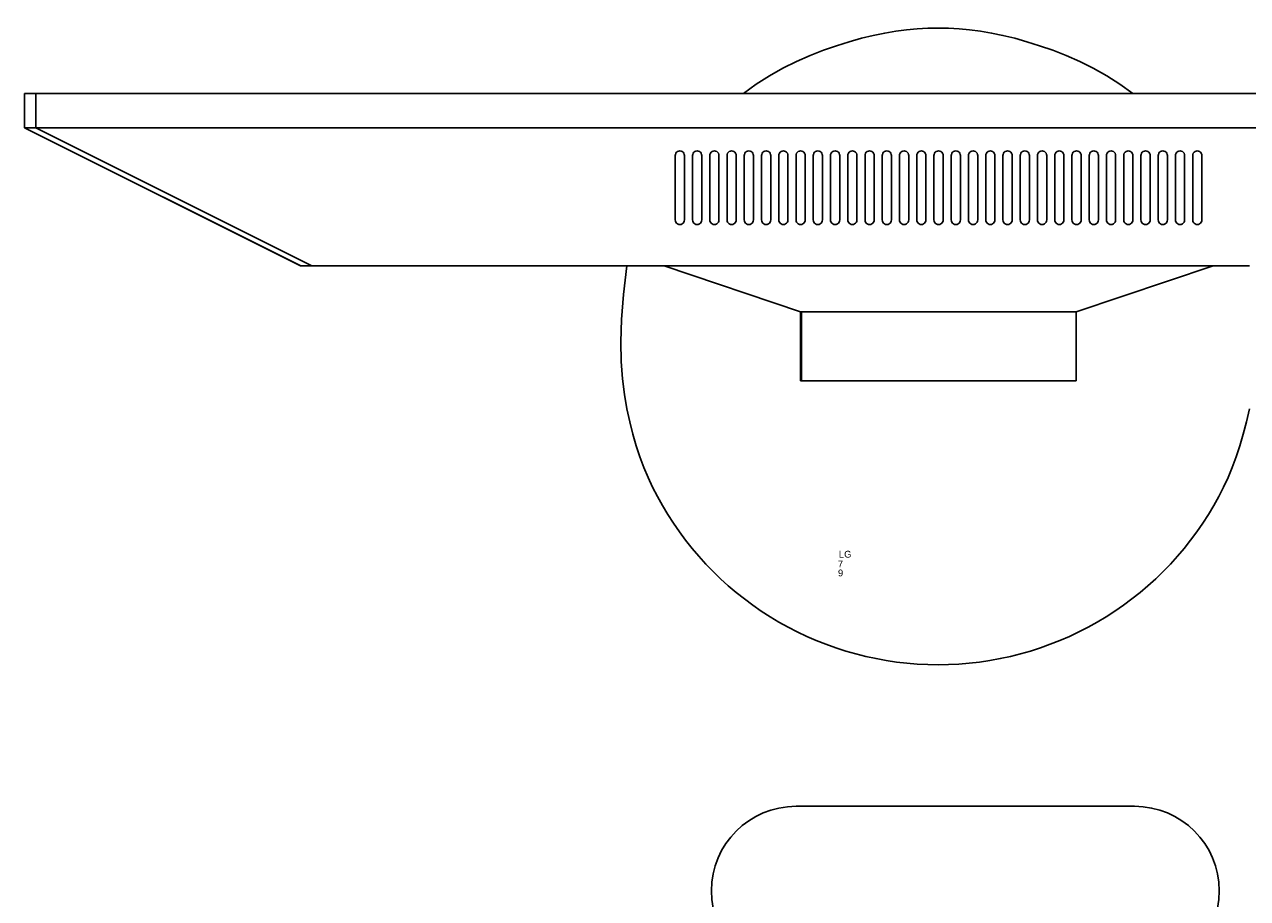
# Model space of a CAD drawing. Header units: inches. Extents: x 38 to 872, y -154 to 346.
# Tile 78 of 99: x 498 to 534, y 210 to 236. Entities that reach past the tile are written whole.
import ezdxf

# ---------------------------------------------------------------- set-up
doc = ezdxf.new("R2010")
doc.units = ezdxf.units.IN
doc.header["$MEASUREMENT"] = 0
doc.layers.add('Edges', color=7, linetype='Continuous')
doc.styles.get("Standard").update_dxf_attribs({"font": 'arial.ttf'})

# ---------------------------------------------------------------- blocks, each defined once
blk = doc.blocks.new('Mesa')
blk.add_lwpolyline([(117.882, 60.616), (107.882, 60.616)])
for centre, start, end in [((107.882, 58.116), 90, 270), ((117.882, 58.116), 270, 90)]:
    blk.add_arc(centre, 2.5, start, end)
for tag, p, flags in [('ID', (4.63, 109.471), 1), ('PC_DISPONIBLES', (4.666, 106.305), 3), ('PC_ACTUALES', (4.642, 104.708), 1)]:
    blk.add_attdef(tag, p, '', height=1, dxfattribs=dict(flags=flags))
blk.add_attdef('POSICION', (4.604, 107.926), '', height=1)
blk = doc.blocks.new('Monitor')
at = {"layer": 'Edges'}
for p, q in [((-3.948, -0.88), (-3.948, 1.157)), ((-3.948, 1.157), (-3.92, 1.157)), ((-3.92, -0.88), (-3.92, 1.157)), ((-3.92, 1.157), (4.192, 1.157)), ((4.192, -0.88), (4.192, 1.157)), ((-7.98, -2.239), (-3.948, -0.88)), ((-3.92, -0.88), (-3.948, -0.88)), ((4.192, -0.88), (-3.92, -0.88)), ((8.235, -2.239), (4.192, -0.88)), ((-26.873, -6.314), (-18.71, -2.239)), ((-26.873, -6.314), (-18.722, -2.239)), ((-18.382, -2.239), (-26.533, -6.314)), ((-18.71, -2.239), (-18.722, -2.239)), ((-18.382, -2.239), (-18.71, -2.239)), ((-9.083, -2.239), (-18.382, -2.239)), ((-7.98, -2.239), (-9.083, -2.239)), ((8.235, -2.239), (-7.98, -2.239)), ((9.31, -2.239), (8.235, -2.239)), ((-7.645, -3.562), (-7.65, -3.597)), ((-7.65, -3.597), (-7.65, -5.499)), ((-7.645, -3.562), (-7.632, -3.529)), ((-7.61, -3.501), (-7.632, -3.529)), ((-7.582, -3.48), (-7.61, -3.501)), ((-7.549, -3.466), (-7.582, -3.48)), ((-7.514, -3.462), (-7.549, -3.466)), ((-7.479, -3.466), (-7.514, -3.462)), ((-7.446, -3.48), (-7.479, -3.466)), ((-7.418, -3.501), (-7.446, -3.48)), ((-7.397, -3.529), (-7.418, -3.501)), ((-7.383, -3.562), (-7.397, -3.529)), ((-7.378, -3.597), (-7.383, -3.562)), ((-7.378, -5.499), (-7.378, -3.597)), ((-7.141, -3.597), (-7.136, -3.562)), ((-7.141, -5.499), (-7.141, -3.597)), ((-7.136, -3.562), (-7.122, -3.529)), ((-7.122, -3.529), (-7.101, -3.501)), ((-7.101, -3.501), (-7.073, -3.48)), ((-7.073, -3.48), (-7.04, -3.466)), ((-7.04, -3.466), (-7.005, -3.462)), ((-7.005, -3.462), (-6.97, -3.466)), ((-6.97, -3.466), (-6.937, -3.48)), ((-6.937, -3.48), (-6.909, -3.501)), ((-6.909, -3.501), (-6.887, -3.529)), ((-6.887, -3.529), (-6.874, -3.562)), ((-6.874, -3.562), (-6.869, -3.597)), ((-6.869, -3.597), (-6.869, -5.499)), ((-6.631, -3.597), (-6.627, -3.562)), ((-6.631, -5.499), (-6.631, -3.597)), ((-6.627, -3.562), (-6.613, -3.529)), ((-6.613, -3.529), (-6.591, -3.501)), ((-6.591, -3.501), (-6.563, -3.48)), ((-6.563, -3.48), (-6.531, -3.466)), ((-6.531, -3.466), (-6.495, -3.462)), ((-6.495, -3.462), (-6.46, -3.466)), ((-6.46, -3.466), (-6.427, -3.48)), ((-6.427, -3.48), (-6.399, -3.501)), ((-6.399, -3.501), (-6.378, -3.529)), ((-6.378, -3.529), (-6.364, -3.562)), ((-6.364, -3.562), (-6.36, -3.597)), ((-6.36, -3.597), (-6.36, -5.499)), ((-6.122, -3.597), (-6.117, -3.562)), ((-6.122, -3.597), (-6.122, -5.499)), ((-6.117, -3.562), (-6.104, -3.529)), ((-6.104, -3.529), (-6.082, -3.501)), ((-6.082, -3.501), (-6.054, -3.48)), ((-6.054, -3.48), (-6.021, -3.466)), ((-6.021, -3.466), (-5.986, -3.462)), ((-5.986, -3.462), (-5.951, -3.466)), ((-5.951, -3.466), (-5.918, -3.48)), ((-5.918, -3.48), (-5.89, -3.501)), ((-5.89, -3.501), (-5.868, -3.529)), ((-5.868, -3.529), (-5.855, -3.562)), ((-5.855, -3.562), (-5.85, -3.597)), ((-5.85, -3.597), (-5.85, -5.499)), ((-5.612, -3.597), (-5.608, -3.562)), ((-5.612, -3.597), (-5.612, -5.499)), ((-5.608, -3.562), (-5.594, -3.529)), ((-5.594, -3.529), (-5.573, -3.501)), ((-5.573, -3.501), (-5.544, -3.48)), ((-5.544, -3.48), (-5.512, -3.466)), ((-5.512, -3.466), (-5.477, -3.462)), ((-5.477, -3.462), (-5.441, -3.466)), ((-5.441, -3.466), (-5.409, -3.48)), ((-5.409, -3.48), (-5.38, -3.501)), ((-5.38, -3.501), (-5.359, -3.529)), ((-5.359, -3.529), (-5.345, -3.562)), ((-5.345, -3.562), (-5.341, -3.597)), ((-5.341, -3.597), (-5.341, -5.499)), ((-5.103, -3.597), (-5.098, -3.562)), ((-5.103, -3.597), (-5.103, -5.499)), ((-5.085, -3.529), (-5.098, -3.562)), ((-5.063, -3.501), (-5.085, -3.529)), ((-5.035, -3.48), (-5.063, -3.501)), ((-5.002, -3.466), (-5.035, -3.48)), ((-4.967, -3.462), (-5.002, -3.466)), ((-4.932, -3.466), (-4.967, -3.462)), ((-4.899, -3.48), (-4.932, -3.466)), ((-4.871, -3.501), (-4.899, -3.48)), ((-4.849, -3.529), (-4.871, -3.501)), ((-4.836, -3.562), (-4.849, -3.529)), ((-4.831, -3.597), (-4.836, -3.562)), ((-4.831, -5.499), (-4.831, -3.597)), ((-4.589, -3.562), (-4.594, -3.597)), ((-4.594, -3.597), (-4.594, -5.499)), ((-4.575, -3.529), (-4.589, -3.562)), ((-4.554, -3.501), (-4.575, -3.529)), ((-4.526, -3.48), (-4.554, -3.501)), ((-4.493, -3.466), (-4.526, -3.48)), ((-4.458, -3.462), (-4.493, -3.466)), ((-4.423, -3.466), (-4.458, -3.462)), ((-4.39, -3.48), (-4.423, -3.466)), ((-4.362, -3.501), (-4.39, -3.48)), ((-4.34, -3.529), (-4.362, -3.501)), ((-4.326, -3.562), (-4.34, -3.529)), ((-4.322, -3.597), (-4.326, -3.562)), ((-4.322, -5.499), (-4.322, -3.597)), ((-4.079, -3.562), (-4.084, -3.597)), ((-4.084, -3.597), (-4.084, -5.499)), ((-4.066, -3.529), (-4.079, -3.562)), ((-4.044, -3.501), (-4.066, -3.529)), ((-4.016, -3.48), (-4.044, -3.501)), ((-3.983, -3.466), (-4.016, -3.48)), ((-3.948, -3.462), (-3.983, -3.466)), ((-3.913, -3.466), (-3.948, -3.462)), ((-3.88, -3.48), (-3.913, -3.466)), ((-3.852, -3.501), (-3.88, -3.48)), ((-3.831, -3.529), (-3.852, -3.501)), ((-3.817, -3.562), (-3.831, -3.529)), ((-3.812, -3.597), (-3.817, -3.562)), ((-3.812, -5.499), (-3.812, -3.597)), ((-3.57, -3.562), (-3.575, -3.597)), ((-3.575, -3.597), (-3.575, -5.499)), ((-3.556, -3.529), (-3.57, -3.562)), ((-3.535, -3.501), (-3.556, -3.529)), ((-3.507, -3.48), (-3.535, -3.501)), ((-3.474, -3.466), (-3.507, -3.48)), ((-3.439, -3.462), (-3.474, -3.466)), ((-3.404, -3.466), (-3.439, -3.462)), ((-3.371, -3.48), (-3.404, -3.466)), ((-3.343, -3.501), (-3.371, -3.48)), ((-3.321, -3.529), (-3.343, -3.501)), ((-3.308, -3.562), (-3.321, -3.529)), ((-3.303, -3.597), (-3.308, -3.562)), ((-3.303, -5.499), (-3.303, -3.597)), ((-3.065, -3.597), (-3.061, -3.562)), ((-3.065, -3.597), (-3.065, -5.499)), ((-3.061, -3.562), (-3.047, -3.529)), ((-3.047, -3.529), (-3.025, -3.501)), ((-3.025, -3.501), (-2.997, -3.48)), ((-2.997, -3.48), (-2.965, -3.466)), ((-2.965, -3.466), (-2.929, -3.462)), ((-2.929, -3.462), (-2.894, -3.466)), ((-2.894, -3.466), (-2.861, -3.48)), ((-2.861, -3.48), (-2.833, -3.501)), ((-2.833, -3.501), (-2.812, -3.529)), ((-2.812, -3.529), (-2.798, -3.562)), ((-2.798, -3.562), (-2.794, -3.597)), ((-2.794, -3.597), (-2.794, -5.499)), ((-2.556, -3.597), (-2.551, -3.562)), ((-2.556, -3.597), (-2.556, -5.499)), ((-2.551, -3.562), (-2.538, -3.529)), ((-2.538, -3.529), (-2.516, -3.501)), ((-2.516, -3.501), (-2.488, -3.48)), ((-2.488, -3.48), (-2.455, -3.466)), ((-2.455, -3.466), (-2.42, -3.462)), ((-2.42, -3.462), (-2.385, -3.466)), ((-2.385, -3.466), (-2.352, -3.48)), ((-2.352, -3.48), (-2.324, -3.501)), ((-2.324, -3.501), (-2.302, -3.529)), ((-2.302, -3.529), (-2.289, -3.562)), ((-2.289, -3.562), (-2.284, -3.597)), ((-2.284, -3.597), (-2.284, -5.499)), ((-2.046, -3.597), (-2.042, -3.562)), ((-2.046, -3.597), (-2.046, -5.499)), ((-2.042, -3.562), (-2.028, -3.529)), ((-2.028, -3.529), (-2.007, -3.501)), ((-2.007, -3.501), (-1.978, -3.48)), ((-1.978, -3.48), (-1.946, -3.466)), ((-1.946, -3.466), (-1.91, -3.462)), ((-1.91, -3.462), (-1.875, -3.466)), ((-1.875, -3.466), (-1.843, -3.48)), ((-1.843, -3.48), (-1.814, -3.501)), ((-1.814, -3.501), (-1.793, -3.529)), ((-1.793, -3.529), (-1.779, -3.562)), ((-1.779, -3.562), (-1.775, -3.597)), ((-1.775, -3.597), (-1.775, -5.499)), ((-1.532, -3.562), (-1.537, -3.597)), ((-1.537, -3.597), (-1.537, -5.499)), ((-1.519, -3.529), (-1.532, -3.562)), ((-1.497, -3.501), (-1.519, -3.529)), ((-1.469, -3.48), (-1.497, -3.501)), ((-1.436, -3.466), (-1.469, -3.48)), ((-1.401, -3.462), (-1.436, -3.466)), ((-1.366, -3.466), (-1.401, -3.462)), ((-1.333, -3.48), (-1.366, -3.466)), ((-1.305, -3.501), (-1.333, -3.48)), ((-1.283, -3.529), (-1.305, -3.501)), ((-1.27, -3.562), (-1.283, -3.529)), ((-1.265, -3.597), (-1.27, -3.562)), ((-1.265, -5.499), (-1.265, -3.597)), ((-1.023, -3.562), (-1.027, -3.597)), ((-1.027, -3.597), (-1.027, -5.499)), ((-1.009, -3.529), (-1.023, -3.562)), ((-0.988, -3.501), (-1.009, -3.529)), ((-0.96, -3.48), (-0.988, -3.501)), ((-0.927, -3.466), (-0.96, -3.48)), ((-0.892, -3.462), (-0.927, -3.466)), ((-0.856, -3.466), (-0.892, -3.462)), ((-0.824, -3.48), (-0.856, -3.466)), ((-0.796, -3.501), (-0.824, -3.48)), ((-0.774, -3.529), (-0.796, -3.501)), ((-0.76, -3.562), (-0.774, -3.529)), ((-0.756, -3.597), (-0.76, -3.562)), ((-0.756, -5.499), (-0.756, -3.597)), ((-0.513, -3.562), (-0.518, -3.597)), ((-0.518, -3.597), (-0.518, -5.499)), ((-0.5, -3.529), (-0.513, -3.562)), ((-0.478, -3.501), (-0.5, -3.529)), ((-0.45, -3.48), (-0.478, -3.501)), ((-0.417, -3.466), (-0.45, -3.48)), ((-0.382, -3.462), (-0.417, -3.466)), ((-0.347, -3.466), (-0.382, -3.462)), ((-0.314, -3.48), (-0.347, -3.466)), ((-0.286, -3.501), (-0.314, -3.48)), ((-0.265, -3.529), (-0.286, -3.501)), ((-0.251, -3.562), (-0.265, -3.529)), ((-0.246, -3.597), (-0.251, -3.562)), ((-0.246, -5.499), (-0.246, -3.597)), ((-0.009, -3.597), (-0.004, -3.562)), ((-0.009, -3.597), (-0.009, -5.499)), ((-0.004, -3.562), (0.01, -3.529)), ((0.01, -3.529), (0.031, -3.501)), ((0.031, -3.501), (0.059, -3.48)), ((0.059, -3.48), (0.092, -3.466)), ((0.092, -3.466), (0.127, -3.462)), ((0.127, -3.462), (0.162, -3.466)), ((0.162, -3.466), (0.195, -3.48)), ((0.195, -3.48), (0.223, -3.501)), ((0.223, -3.501), (0.245, -3.529)), ((0.245, -3.529), (0.258, -3.562)), ((0.258, -3.562), (0.263, -3.597)), ((0.263, -3.597), (0.263, -5.499)), ((0.501, -3.597), (0.505, -3.562)), ((0.501, -3.597), (0.501, -5.499)), ((0.519, -3.529), (0.505, -3.562)), ((0.541, -3.501), (0.519, -3.529)), ((0.569, -3.48), (0.541, -3.501)), ((0.602, -3.466), (0.569, -3.48)), ((0.637, -3.462), (0.602, -3.466)), ((0.672, -3.466), (0.637, -3.462)), ((0.705, -3.48), (0.672, -3.466)), ((0.733, -3.501), (0.705, -3.48)), ((0.754, -3.529), (0.733, -3.501)), ((0.768, -3.562), (0.754, -3.529)), ((0.773, -3.597), (0.768, -3.562)), ((0.773, -5.499), (0.773, -3.597)), ((1.015, -3.562), (1.01, -3.597)), ((1.01, -3.597), (1.01, -5.499)), ((1.028, -3.529), (1.015, -3.562)), ((1.05, -3.501), (1.028, -3.529)), ((1.078, -3.48), (1.05, -3.501)), ((1.111, -3.466), (1.078, -3.48)), ((1.146, -3.462), (1.111, -3.466)), ((1.181, -3.466), (1.146, -3.462)), ((1.214, -3.48), (1.181, -3.466)), ((1.242, -3.501), (1.214, -3.48)), ((1.264, -3.529), (1.242, -3.501)), ((1.277, -3.562), (1.264, -3.529)), ((1.282, -3.597), (1.277, -3.562)), ((1.282, -5.499), (1.282, -3.597)), ((1.524, -3.562), (1.52, -3.597)), ((1.52, -3.597), (1.52, -5.499)), ((1.538, -3.529), (1.524, -3.562)), ((1.559, -3.501), (1.538, -3.529)), ((1.588, -3.48), (1.559, -3.501)), ((1.62, -3.466), (1.588, -3.48)), ((1.656, -3.462), (1.62, -3.466)), ((1.691, -3.466), (1.656, -3.462)), ((1.723, -3.48), (1.691, -3.466)), ((1.752, -3.501), (1.723, -3.48)), ((1.773, -3.529), (1.752, -3.501)), ((1.787, -3.562), (1.773, -3.529)), ((1.791, -3.597), (1.787, -3.562)), ((1.791, -5.499), (1.791, -3.597)), ((2.034, -3.562), (2.029, -3.597)), ((2.029, -3.597), (2.029, -5.499)), ((2.047, -3.529), (2.034, -3.562)), ((2.069, -3.501), (2.047, -3.529)), ((2.097, -3.48), (2.069, -3.501)), ((2.13, -3.466), (2.097, -3.48)), ((2.165, -3.462), (2.13, -3.466)), ((2.2, -3.466), (2.165, -3.462)), ((2.233, -3.48), (2.2, -3.466)), ((2.261, -3.501), (2.233, -3.48)), ((2.283, -3.529), (2.261, -3.501)), ((2.296, -3.562), (2.283, -3.529)), ((2.301, -3.597), (2.296, -3.562)), ((2.301, -5.499), (2.301, -3.597)), ((2.543, -3.562), (2.539, -3.597)), ((2.539, -3.597), (2.539, -5.499)), ((2.557, -3.529), (2.543, -3.562)), ((2.578, -3.501), (2.557, -3.529)), ((2.606, -3.48), (2.578, -3.501)), ((2.639, -3.466), (2.606, -3.48)), ((2.674, -3.462), (2.639, -3.466)), ((2.71, -3.466), (2.674, -3.462)), ((2.742, -3.48), (2.71, -3.466)), ((2.77, -3.501), (2.742, -3.48)), ((2.792, -3.529), (2.77, -3.501)), ((2.806, -3.562), (2.792, -3.529)), ((2.81, -3.597), (2.806, -3.562)), ((2.81, -5.499), (2.81, -3.597)), ((3.053, -3.562), (3.048, -3.597)), ((3.048, -3.597), (3.048, -5.499)), ((3.053, -3.562), (3.066, -3.529)), ((3.066, -3.529), (3.088, -3.501)), ((3.088, -3.501), (3.116, -3.48)), ((3.116, -3.48), (3.149, -3.466)), ((3.149, -3.466), (3.184, -3.462)), ((3.184, -3.462), (3.219, -3.466)), ((3.219, -3.466), (3.252, -3.48)), ((3.28, -3.501), (3.252, -3.48)), ((3.301, -3.529), (3.28, -3.501)), ((3.315, -3.562), (3.301, -3.529)), ((3.32, -3.597), (3.315, -3.562)), ((3.32, -5.499), (3.32, -3.597)), ((3.562, -3.562), (3.557, -3.597)), ((3.557, -3.597), (3.557, -5.499)), ((3.576, -3.529), (3.562, -3.562)), ((3.597, -3.501), (3.576, -3.529)), ((3.625, -3.48), (3.597, -3.501)), ((3.658, -3.466), (3.625, -3.48)), ((3.693, -3.462), (3.658, -3.466)), ((3.728, -3.466), (3.693, -3.462)), ((3.761, -3.48), (3.728, -3.466)), ((3.789, -3.501), (3.761, -3.48)), ((3.811, -3.529), (3.789, -3.501)), ((3.825, -3.562), (3.811, -3.529)), ((3.829, -3.597), (3.825, -3.562)), ((3.829, -5.499), (3.829, -3.597)), ((4.071, -3.562), (4.067, -3.597)), ((4.067, -3.597), (4.067, -5.499)), ((4.085, -3.529), (4.071, -3.562)), ((4.107, -3.501), (4.085, -3.529)), ((4.135, -3.48), (4.107, -3.501)), ((4.168, -3.466), (4.135, -3.48)), ((4.203, -3.462), (4.168, -3.466)), ((4.238, -3.466), (4.203, -3.462)), ((4.271, -3.48), (4.238, -3.466)), ((4.299, -3.501), (4.271, -3.48)), ((4.32, -3.529), (4.299, -3.501)), ((4.334, -3.562), (4.32, -3.529)), ((4.339, -3.597), (4.334, -3.562)), ((4.339, -5.499), (4.339, -3.597)), ((4.581, -3.562), (4.576, -3.597)), ((4.576, -3.597), (4.576, -5.499)), ((4.595, -3.529), (4.581, -3.562)), ((4.616, -3.501), (4.595, -3.529)), ((4.644, -3.48), (4.616, -3.501)), ((4.677, -3.466), (4.644, -3.48)), ((4.712, -3.462), (4.677, -3.466)), ((4.747, -3.466), (4.712, -3.462)), ((4.78, -3.48), (4.747, -3.466)), ((4.808, -3.501), (4.78, -3.48)), ((4.83, -3.529), (4.808, -3.501)), ((4.843, -3.562), (4.83, -3.529)), ((4.848, -3.597), (4.843, -3.562)), ((4.848, -5.499), (4.848, -3.597)), ((5.086, -3.597), (5.09, -3.562)), ((5.086, -3.597), (5.086, -5.499)), ((5.104, -3.529), (5.09, -3.562)), ((5.126, -3.501), (5.104, -3.529)), ((5.154, -3.48), (5.126, -3.501)), ((5.186, -3.466), (5.154, -3.48)), ((5.222, -3.462), (5.186, -3.466)), ((5.257, -3.466), (5.222, -3.462)), ((5.29, -3.48), (5.257, -3.466)), ((5.318, -3.501), (5.29, -3.48)), ((5.339, -3.529), (5.318, -3.501)), ((5.353, -3.562), (5.339, -3.529)), ((5.357, -3.597), (5.353, -3.562)), ((5.357, -5.499), (5.357, -3.597)), ((5.6, -3.562), (5.595, -3.597)), ((5.595, -3.597), (5.595, -5.499)), ((5.613, -3.529), (5.6, -3.562)), ((5.635, -3.501), (5.613, -3.529)), ((5.663, -3.48), (5.635, -3.501)), ((5.696, -3.466), (5.663, -3.48)), ((5.731, -3.462), (5.696, -3.466)), ((5.766, -3.466), (5.731, -3.462)), ((5.799, -3.48), (5.766, -3.466)), ((5.827, -3.501), (5.799, -3.48)), ((5.849, -3.529), (5.827, -3.501)), ((5.862, -3.562), (5.849, -3.529)), ((5.867, -3.597), (5.862, -3.562)), ((5.867, -5.499), (5.867, -3.597)), ((6.109, -3.562), (6.105, -3.597)), ((6.105, -3.597), (6.105, -5.499)), ((6.123, -3.529), (6.109, -3.562)), ((6.144, -3.501), (6.123, -3.529)), ((6.173, -3.48), (6.144, -3.501)), ((6.205, -3.466), (6.173, -3.48)), ((6.24, -3.462), (6.205, -3.466)), ((6.276, -3.466), (6.24, -3.462)), ((6.308, -3.48), (6.276, -3.466)), ((6.337, -3.501), (6.308, -3.48)), ((6.358, -3.529), (6.337, -3.501)), ((6.372, -3.562), (6.358, -3.529)), ((6.376, -3.597), (6.372, -3.562)), ((6.376, -5.499), (6.376, -3.597)), ((6.614, -3.597), (6.619, -3.562)), ((6.614, -3.597), (6.614, -5.499)), ((6.632, -3.529), (6.619, -3.562)), ((6.654, -3.501), (6.632, -3.529)), ((6.682, -3.48), (6.654, -3.501)), ((6.715, -3.466), (6.682, -3.48)), ((6.75, -3.462), (6.715, -3.466)), ((6.785, -3.466), (6.75, -3.462)), ((6.818, -3.48), (6.785, -3.466)), ((6.846, -3.501), (6.818, -3.48)), ((6.868, -3.529), (6.846, -3.501)), ((6.881, -3.562), (6.868, -3.529)), ((6.886, -3.597), (6.881, -3.562)), ((6.886, -5.499), (6.886, -3.597)), ((7.128, -3.562), (7.123, -3.597)), ((7.123, -3.597), (7.123, -5.499)), ((7.142, -3.529), (7.128, -3.562)), ((7.163, -3.501), (7.142, -3.529)), ((7.191, -3.48), (7.163, -3.501)), ((7.224, -3.466), (7.191, -3.48)), ((7.259, -3.462), (7.224, -3.466)), ((7.294, -3.466), (7.259, -3.462)), ((7.327, -3.48), (7.294, -3.466)), ((7.355, -3.501), (7.327, -3.48)), ((7.377, -3.529), (7.355, -3.501)), ((7.391, -3.562), (7.377, -3.529)), ((7.395, -3.597), (7.391, -3.562)), ((7.395, -5.499), (7.395, -3.597)), ((7.638, -3.562), (7.633, -3.597)), ((7.633, -3.597), (7.633, -5.499)), ((7.638, -3.562), (7.651, -3.529)), ((7.651, -3.529), (7.673, -3.501)), ((7.673, -3.501), (7.701, -3.48)), ((7.701, -3.48), (7.734, -3.466)), ((7.769, -3.462), (7.734, -3.466)), ((7.804, -3.466), (7.769, -3.462)), ((7.837, -3.48), (7.804, -3.466)), ((7.865, -3.501), (7.837, -3.48)), ((7.886, -3.529), (7.865, -3.501)), ((7.9, -3.562), (7.886, -3.529)), ((7.905, -3.597), (7.9, -3.562)), ((7.905, -5.499), (7.905, -3.597)), ((-7.65, -5.499), (-7.645, -5.534)), ((-7.645, -5.534), (-7.632, -5.567)), ((-7.632, -5.567), (-7.61, -5.595)), ((-7.61, -5.595), (-7.582, -5.617)), ((-7.582, -5.617), (-7.549, -5.631)), ((-7.549, -5.631), (-7.514, -5.635)), ((-7.514, -5.635), (-7.479, -5.631)), ((-7.479, -5.631), (-7.446, -5.617)), ((-7.446, -5.617), (-7.418, -5.595)), ((-7.418, -5.595), (-7.397, -5.567)), ((-7.397, -5.567), (-7.383, -5.534)), ((-7.383, -5.534), (-7.378, -5.499)), ((-7.136, -5.534), (-7.141, -5.499)), ((-7.122, -5.567), (-7.136, -5.534)), ((-7.101, -5.595), (-7.122, -5.567)), ((-7.073, -5.617), (-7.101, -5.595)), ((-7.04, -5.631), (-7.073, -5.617)), ((-7.005, -5.635), (-7.04, -5.631)), ((-6.97, -5.631), (-7.005, -5.635)), ((-6.937, -5.617), (-6.97, -5.631)), ((-6.909, -5.595), (-6.937, -5.617)), ((-6.887, -5.567), (-6.909, -5.595)), ((-6.874, -5.534), (-6.887, -5.567)), ((-6.869, -5.499), (-6.874, -5.534)), ((-6.627, -5.534), (-6.631, -5.499)), ((-6.613, -5.567), (-6.627, -5.534)), ((-6.591, -5.595), (-6.613, -5.567)), ((-6.563, -5.617), (-6.591, -5.595)), ((-6.531, -5.631), (-6.563, -5.617)), ((-6.495, -5.635), (-6.531, -5.631)), ((-6.46, -5.631), (-6.495, -5.635)), ((-6.427, -5.617), (-6.46, -5.631)), ((-6.399, -5.595), (-6.427, -5.617)), ((-6.378, -5.567), (-6.399, -5.595)), ((-6.364, -5.534), (-6.378, -5.567)), ((-6.36, -5.499), (-6.364, -5.534)), ((-6.117, -5.534), (-6.122, -5.499)), ((-6.104, -5.567), (-6.117, -5.534)), ((-6.082, -5.595), (-6.104, -5.567)), ((-6.054, -5.617), (-6.082, -5.595)), ((-6.021, -5.631), (-6.054, -5.617)), ((-5.986, -5.635), (-6.021, -5.631)), ((-5.951, -5.631), (-5.986, -5.635)), ((-5.918, -5.617), (-5.951, -5.631)), ((-5.89, -5.595), (-5.918, -5.617)), ((-5.868, -5.567), (-5.89, -5.595)), ((-5.855, -5.534), (-5.868, -5.567)), ((-5.85, -5.499), (-5.855, -5.534)), ((-5.608, -5.534), (-5.612, -5.499)), ((-5.594, -5.567), (-5.608, -5.534)), ((-5.573, -5.595), (-5.594, -5.567)), ((-5.544, -5.617), (-5.573, -5.595)), ((-5.512, -5.631), (-5.544, -5.617)), ((-5.477, -5.635), (-5.512, -5.631)), ((-5.441, -5.631), (-5.477, -5.635)), ((-5.409, -5.617), (-5.441, -5.631)), ((-5.38, -5.595), (-5.409, -5.617)), ((-5.359, -5.567), (-5.38, -5.595)), ((-5.345, -5.534), (-5.359, -5.567)), ((-5.341, -5.499), (-5.345, -5.534)), ((-5.098, -5.534), (-5.103, -5.499)), ((-5.098, -5.534), (-5.085, -5.567)), ((-5.085, -5.567), (-5.063, -5.595)), ((-5.035, -5.617), (-5.063, -5.595)), ((-5.002, -5.631), (-5.035, -5.617)), ((-5.002, -5.631), (-4.967, -5.635)), ((-4.967, -5.635), (-4.932, -5.631)), ((-4.932, -5.631), (-4.899, -5.617)), ((-4.899, -5.617), (-4.871, -5.595)), ((-4.871, -5.595), (-4.849, -5.567)), ((-4.849, -5.567), (-4.836, -5.534)), ((-4.836, -5.534), (-4.831, -5.499)), ((-4.594, -5.499), (-4.589, -5.534)), ((-4.589, -5.534), (-4.575, -5.567)), ((-4.575, -5.567), (-4.554, -5.595)), ((-4.554, -5.595), (-4.526, -5.617)), ((-4.526, -5.617), (-4.493, -5.631)), ((-4.493, -5.631), (-4.458, -5.635)), ((-4.458, -5.635), (-4.423, -5.631)), ((-4.423, -5.631), (-4.39, -5.617)), ((-4.39, -5.617), (-4.362, -5.595)), ((-4.362, -5.595), (-4.34, -5.567)), ((-4.34, -5.567), (-4.326, -5.534)), ((-4.326, -5.534), (-4.322, -5.499)), ((-4.084, -5.499), (-4.079, -5.534)), ((-4.079, -5.534), (-4.066, -5.567)), ((-4.066, -5.567), (-4.044, -5.595)), ((-4.044, -5.595), (-4.016, -5.617)), ((-4.016, -5.617), (-3.983, -5.631)), ((-3.983, -5.631), (-3.948, -5.635)), ((-3.948, -5.635), (-3.913, -5.631)), ((-3.913, -5.631), (-3.88, -5.617)), ((-3.88, -5.617), (-3.852, -5.595)), ((-3.852, -5.595), (-3.831, -5.567)), ((-3.831, -5.567), (-3.817, -5.534)), ((-3.817, -5.534), (-3.812, -5.499)), ((-3.575, -5.499), (-3.57, -5.534)), ((-3.57, -5.534), (-3.556, -5.567)), ((-3.556, -5.567), (-3.535, -5.595)), ((-3.535, -5.595), (-3.507, -5.617)), ((-3.507, -5.617), (-3.474, -5.631)), ((-3.474, -5.631), (-3.439, -5.635)), ((-3.439, -5.635), (-3.404, -5.631)), ((-3.404, -5.631), (-3.371, -5.617)), ((-3.371, -5.617), (-3.343, -5.595)), ((-3.343, -5.595), (-3.321, -5.567)), ((-3.321, -5.567), (-3.308, -5.534)), ((-3.308, -5.534), (-3.303, -5.499)), ((-3.061, -5.534), (-3.065, -5.499)), ((-3.047, -5.567), (-3.061, -5.534)), ((-3.025, -5.595), (-3.047, -5.567)), ((-2.997, -5.617), (-3.025, -5.595)), ((-2.965, -5.631), (-2.997, -5.617)), ((-2.929, -5.635), (-2.965, -5.631)), ((-2.894, -5.631), (-2.929, -5.635)), ((-2.861, -5.617), (-2.894, -5.631)), ((-2.833, -5.595), (-2.861, -5.617)), ((-2.812, -5.567), (-2.833, -5.595)), ((-2.798, -5.534), (-2.812, -5.567)), ((-2.794, -5.499), (-2.798, -5.534)), ((-2.551, -5.534), (-2.556, -5.499)), ((-2.538, -5.567), (-2.551, -5.534)), ((-2.516, -5.595), (-2.538, -5.567)), ((-2.488, -5.617), (-2.516, -5.595)), ((-2.455, -5.631), (-2.488, -5.617)), ((-2.42, -5.635), (-2.455, -5.631)), ((-2.385, -5.631), (-2.42, -5.635)), ((-2.352, -5.617), (-2.385, -5.631)), ((-2.324, -5.595), (-2.352, -5.617)), ((-2.302, -5.567), (-2.324, -5.595)), ((-2.289, -5.534), (-2.302, -5.567)), ((-2.284, -5.499), (-2.289, -5.534)), ((-2.042, -5.534), (-2.046, -5.499)), ((-2.028, -5.567), (-2.042, -5.534)), ((-2.007, -5.595), (-2.028, -5.567)), ((-1.978, -5.617), (-2.007, -5.595)), ((-1.946, -5.631), (-1.978, -5.617)), ((-1.91, -5.635), (-1.946, -5.631)), ((-1.875, -5.631), (-1.91, -5.635)), ((-1.843, -5.617), (-1.875, -5.631)), ((-1.814, -5.595), (-1.843, -5.617)), ((-1.793, -5.567), (-1.814, -5.595)), ((-1.779, -5.534), (-1.793, -5.567)), ((-1.775, -5.499), (-1.779, -5.534)), ((-1.537, -5.499), (-1.532, -5.534)), ((-1.532, -5.534), (-1.519, -5.567)), ((-1.519, -5.567), (-1.497, -5.595)), ((-1.497, -5.595), (-1.469, -5.617)), ((-1.469, -5.617), (-1.436, -5.631)), ((-1.436, -5.631), (-1.401, -5.635)), ((-1.401, -5.635), (-1.366, -5.631)), ((-1.366, -5.631), (-1.333, -5.617)), ((-1.333, -5.617), (-1.305, -5.595)), ((-1.305, -5.595), (-1.283, -5.567)), ((-1.283, -5.567), (-1.27, -5.534)), ((-1.27, -5.534), (-1.265, -5.499)), ((-1.027, -5.499), (-1.023, -5.534)), ((-1.023, -5.534), (-1.009, -5.567)), ((-1.009, -5.567), (-0.988, -5.595)), ((-0.988, -5.595), (-0.96, -5.617)), ((-0.96, -5.617), (-0.927, -5.631)), ((-0.927, -5.631), (-0.892, -5.635)), ((-0.892, -5.635), (-0.856, -5.631)), ((-0.856, -5.631), (-0.824, -5.617)), ((-0.824, -5.617), (-0.796, -5.595)), ((-0.796, -5.595), (-0.774, -5.567)), ((-0.774, -5.567), (-0.76, -5.534)), ((-0.76, -5.534), (-0.756, -5.499)), ((-0.518, -5.499), (-0.513, -5.534)), ((-0.513, -5.534), (-0.5, -5.567)), ((-0.5, -5.567), (-0.478, -5.595)), ((-0.478, -5.595), (-0.45, -5.617)), ((-0.45, -5.617), (-0.417, -5.631)), ((-0.417, -5.631), (-0.382, -5.635)), ((-0.382, -5.635), (-0.347, -5.631)), ((-0.347, -5.631), (-0.314, -5.617)), ((-0.314, -5.617), (-0.286, -5.595)), ((-0.286, -5.595), (-0.265, -5.567)), ((-0.265, -5.567), (-0.251, -5.534)), ((-0.251, -5.534), (-0.246, -5.499)), ((-0.004, -5.534), (-0.009, -5.499)), ((0.01, -5.567), (-0.004, -5.534)), ((0.031, -5.595), (0.01, -5.567)), ((0.059, -5.617), (0.031, -5.595)), ((0.092, -5.631), (0.059, -5.617)), ((0.127, -5.635), (0.092, -5.631)), ((0.162, -5.631), (0.127, -5.635)), ((0.195, -5.617), (0.162, -5.631)), ((0.223, -5.595), (0.195, -5.617)), ((0.245, -5.567), (0.223, -5.595)), ((0.258, -5.534), (0.245, -5.567)), ((0.263, -5.499), (0.258, -5.534)), ((0.501, -5.499), (0.505, -5.534)), ((0.505, -5.534), (0.519, -5.567)), ((0.519, -5.567), (0.541, -5.595)), ((0.541, -5.595), (0.569, -5.617)), ((0.569, -5.617), (0.602, -5.631)), ((0.602, -5.631), (0.637, -5.635)), ((0.637, -5.635), (0.672, -5.631)), ((0.672, -5.631), (0.705, -5.617)), ((0.705, -5.617), (0.733, -5.595)), ((0.733, -5.595), (0.754, -5.567)), ((0.754, -5.567), (0.768, -5.534)), ((0.768, -5.534), (0.773, -5.499)), ((1.01, -5.499), (1.015, -5.534)), ((1.015, -5.534), (1.028, -5.567)), ((1.028, -5.567), (1.05, -5.595)), ((1.05, -5.595), (1.078, -5.617)), ((1.078, -5.617), (1.111, -5.631)), ((1.111, -5.631), (1.146, -5.635)), ((1.146, -5.635), (1.181, -5.631)), ((1.181, -5.631), (1.214, -5.617)), ((1.214, -5.617), (1.242, -5.595)), ((1.242, -5.595), (1.264, -5.567)), ((1.264, -5.567), (1.277, -5.534)), ((1.277, -5.534), (1.282, -5.499)), ((1.52, -5.499), (1.524, -5.534)), ((1.524, -5.534), (1.538, -5.567)), ((1.538, -5.567), (1.559, -5.595)), ((1.559, -5.595), (1.588, -5.617)), ((1.588, -5.617), (1.62, -5.631)), ((1.62, -5.631), (1.656, -5.635)), ((1.656, -5.635), (1.691, -5.631)), ((1.691, -5.631), (1.723, -5.617)), ((1.723, -5.617), (1.752, -5.595)), ((1.752, -5.595), (1.773, -5.567)), ((1.773, -5.567), (1.787, -5.534)), ((1.787, -5.534), (1.791, -5.499)), ((2.029, -5.499), (2.034, -5.534)), ((2.034, -5.534), (2.047, -5.567)), ((2.047, -5.567), (2.069, -5.595)), ((2.069, -5.595), (2.097, -5.617)), ((2.097, -5.617), (2.13, -5.631)), ((2.13, -5.631), (2.165, -5.635)), ((2.165, -5.635), (2.2, -5.631)), ((2.2, -5.631), (2.233, -5.617)), ((2.233, -5.617), (2.261, -5.595)), ((2.261, -5.595), (2.283, -5.567)), ((2.283, -5.567), (2.296, -5.534)), ((2.296, -5.534), (2.301, -5.499)), ((2.539, -5.499), (2.543, -5.534)), ((2.543, -5.534), (2.557, -5.567)), ((2.557, -5.567), (2.578, -5.595)), ((2.578, -5.595), (2.606, -5.617)), ((2.606, -5.617), (2.639, -5.631)), ((2.639, -5.631), (2.674, -5.635)), ((2.674, -5.635), (2.71, -5.631)), ((2.71, -5.631), (2.742, -5.617)), ((2.742, -5.617), (2.77, -5.595)), ((2.77, -5.595), (2.792, -5.567)), ((2.792, -5.567), (2.806, -5.534)), ((2.806, -5.534), (2.81, -5.499)), ((3.048, -5.499), (3.053, -5.534)), ((3.053, -5.534), (3.066, -5.567)), ((3.066, -5.567), (3.088, -5.595)), ((3.088, -5.595), (3.116, -5.617)), ((3.116, -5.617), (3.149, -5.631)), ((3.149, -5.631), (3.184, -5.635)), ((3.184, -5.635), (3.219, -5.631)), ((3.219, -5.631), (3.252, -5.617)), ((3.252, -5.617), (3.28, -5.595)), ((3.28, -5.595), (3.301, -5.567)), ((3.301, -5.567), (3.315, -5.534)), ((3.315, -5.534), (3.32, -5.499)), ((3.557, -5.499), (3.562, -5.534)), ((3.562, -5.534), (3.576, -5.567)), ((3.576, -5.567), (3.597, -5.595)), ((3.597, -5.595), (3.625, -5.617)), ((3.625, -5.617), (3.658, -5.631)), ((3.658, -5.631), (3.693, -5.635)), ((3.693, -5.635), (3.728, -5.631)), ((3.728, -5.631), (3.761, -5.617)), ((3.761, -5.617), (3.789, -5.595)), ((3.789, -5.595), (3.811, -5.567)), ((3.811, -5.567), (3.825, -5.534)), ((3.825, -5.534), (3.829, -5.499)), ((4.067, -5.499), (4.071, -5.534)), ((4.071, -5.534), (4.085, -5.567)), ((4.085, -5.567), (4.107, -5.595)), ((4.107, -5.595), (4.135, -5.617)), ((4.135, -5.617), (4.168, -5.631)), ((4.168, -5.631), (4.203, -5.635)), ((4.203, -5.635), (4.238, -5.631)), ((4.238, -5.631), (4.271, -5.617)), ((4.271, -5.617), (4.299, -5.595)), ((4.299, -5.595), (4.32, -5.567)), ((4.32, -5.567), (4.334, -5.534)), ((4.334, -5.534), (4.339, -5.499)), ((4.576, -5.499), (4.581, -5.534)), ((4.581, -5.534), (4.595, -5.567)), ((4.595, -5.567), (4.616, -5.595)), ((4.616, -5.595), (4.644, -5.617)), ((4.644, -5.617), (4.677, -5.631)), ((4.677, -5.631), (4.712, -5.635)), ((4.712, -5.635), (4.747, -5.631)), ((4.747, -5.631), (4.78, -5.617)), ((4.78, -5.617), (4.808, -5.595)), ((4.808, -5.595), (4.83, -5.567)), ((4.83, -5.567), (4.843, -5.534)), ((4.843, -5.534), (4.848, -5.499)), ((5.09, -5.534), (5.086, -5.499)), ((5.104, -5.567), (5.09, -5.534)), ((5.104, -5.567), (5.126, -5.595)), ((5.126, -5.595), (5.154, -5.617)), ((5.154, -5.617), (5.186, -5.631)), ((5.186, -5.631), (5.222, -5.635)), ((5.222, -5.635), (5.257, -5.631)), ((5.257, -5.631), (5.29, -5.617)), ((5.29, -5.617), (5.318, -5.595)), ((5.318, -5.595), (5.339, -5.567)), ((5.339, -5.567), (5.353, -5.534)), ((5.353, -5.534), (5.357, -5.499)), ((5.595, -5.499), (5.6, -5.534)), ((5.6, -5.534), (5.613, -5.567)), ((5.613, -5.567), (5.635, -5.595)), ((5.635, -5.595), (5.663, -5.617)), ((5.663, -5.617), (5.696, -5.631)), ((5.696, -5.631), (5.731, -5.635)), ((5.731, -5.635), (5.766, -5.631)), ((5.766, -5.631), (5.799, -5.617)), ((5.799, -5.617), (5.827, -5.595)), ((5.827, -5.595), (5.849, -5.567)), ((5.849, -5.567), (5.862, -5.534)), ((5.862, -5.534), (5.867, -5.499)), ((6.105, -5.499), (6.109, -5.534)), ((6.109, -5.534), (6.123, -5.567)), ((6.123, -5.567), (6.144, -5.595)), ((6.144, -5.595), (6.173, -5.617)), ((6.173, -5.617), (6.205, -5.631)), ((6.205, -5.631), (6.24, -5.635)), ((6.24, -5.635), (6.276, -5.631)), ((6.276, -5.631), (6.308, -5.617)), ((6.308, -5.617), (6.337, -5.595)), ((6.337, -5.595), (6.358, -5.567)), ((6.358, -5.567), (6.372, -5.534)), ((6.372, -5.534), (6.376, -5.499)), ((6.619, -5.534), (6.614, -5.499)), ((6.632, -5.567), (6.619, -5.534)), ((6.654, -5.595), (6.632, -5.567)), ((6.682, -5.617), (6.654, -5.595)), ((6.715, -5.631), (6.682, -5.617)), ((6.75, -5.635), (6.715, -5.631)), ((6.785, -5.631), (6.75, -5.635)), ((6.818, -5.617), (6.785, -5.631)), ((6.846, -5.595), (6.818, -5.617)), ((6.846, -5.595), (6.868, -5.567)), ((6.868, -5.567), (6.881, -5.534)), ((6.881, -5.534), (6.886, -5.499)), ((7.123, -5.499), (7.128, -5.534)), ((7.128, -5.534), (7.142, -5.567)), ((7.142, -5.567), (7.163, -5.595)), ((7.163, -5.595), (7.191, -5.617)), ((7.191, -5.617), (7.224, -5.631)), ((7.224, -5.631), (7.259, -5.635)), ((7.259, -5.635), (7.294, -5.631)), ((7.294, -5.631), (7.327, -5.617)), ((7.327, -5.617), (7.355, -5.595)), ((7.355, -5.595), (7.377, -5.567)), ((7.377, -5.567), (7.391, -5.534)), ((7.391, -5.534), (7.395, -5.499)), ((7.633, -5.499), (7.638, -5.534)), ((7.638, -5.534), (7.651, -5.567)), ((7.651, -5.567), (7.673, -5.595)), ((7.673, -5.595), (7.701, -5.617)), ((7.701, -5.617), (7.734, -5.631)), ((7.734, -5.631), (7.769, -5.635)), ((7.769, -5.635), (7.804, -5.631)), ((7.804, -5.631), (7.837, -5.617)), ((7.837, -5.617), (7.865, -5.595)), ((7.865, -5.595), (7.886, -5.567)), ((7.886, -5.567), (7.9, -5.534)), ((7.9, -5.534), (7.905, -5.499)), ((-26.873, -7.333), (-26.873, -6.314)), ((-26.873, -6.314), (-26.533, -6.314)), ((-26.533, -6.314), (26.788, -6.314)), ((-26.533, -7.333), (-26.533, -6.314)), ((-26.533, -7.333), (-26.873, -7.333)), ((-5.637, -7.333), (-26.533, -7.333)), ((-5.637, -7.333), (5.863, -7.333)), ((5.863, -7.333), (26.788, -7.333))]:
    blk.add_line(p, q, dxfattribs=at)
for points in [[(9.307, 1.98), (9.221, 2.367), (9.128, 2.73), (9.027, 3.074), (8.919, 3.4), (8.802, 3.711), (8.678, 4.008), (8.545, 4.293), (8.405, 4.57), (8.255, 4.839), (8.097, 5.103), (7.93, 5.362), (7.755, 5.614), (7.572, 5.862), (7.381, 6.103), (7.182, 6.337), (6.975, 6.565), (6.761, 6.786), (6.54, 7), (6.312, 7.207), (6.077, 7.406), (5.836, 7.597), (5.589, 7.78), (5.336, 7.955), (5.078, 8.122), (4.814, 8.28), (4.545, 8.43), (4.271, 8.57), (3.993, 8.702), (3.711, 8.824), (3.425, 8.937), (3.135, 9.041), (2.842, 9.135), (2.546, 9.22), (2.248, 9.294), (1.947, 9.359), (1.645, 9.414), (1.34, 9.459), (1.035, 9.494), (0.728, 9.52), (0.421, 9.535), (0.113, 9.54), (-0.194, 9.535), (-0.502, 9.52), (-0.808, 9.494), (-1.114, 9.459), (-1.418, 9.414), (-1.721, 9.359), (-2.022, 9.294), (-2.32, 9.22), (-2.616, 9.135), (-2.909, 9.041), (-3.198, 8.937), (-3.485, 8.824), (-3.767, 8.702), (-4.045, 8.57), (-4.319, 8.43), (-4.587, 8.28), (-4.851, 8.122), (-5.11, 7.955), (-5.363, 7.78), (-5.61, 7.597), (-5.851, 7.406), (-6.086, 7.207), (-6.314, 7), (-6.535, 6.786), (-6.749, 6.565), (-6.955, 6.337), (-7.154, 6.103), (-7.345, 5.862), (-7.529, 5.614), (-7.704, 5.362), (-7.87, 5.103), (-8.029, 4.839), (-8.178, 4.57), (-8.319, 4.293), (-8.452, 4.008), (-8.576, 3.711), (-8.692, 3.4), (-8.801, 3.074), (-8.901, 2.73), (-8.995, 2.367), (-9.08, 1.98), (-9.154, 1.56), (-9.211, 1.098), (-9.246, 0.581), (-9.256, 0), (-9.235, -0.657), (-9.179, -1.399), (-9.083, -2.239)], [(-5.637, -7.333), (-5.257, -7.606), (-4.867, -7.854), (-4.47, -8.076), (-4.07, -8.275), (-3.67, -8.453), (-3.275, -8.609), (-2.887, -8.745), (-2.511, -8.863), (-2.15, -8.964), (-1.802, -9.049), (-1.465, -9.118), (-1.138, -9.173), (-0.818, -9.213), (-0.505, -9.242), (-0.195, -9.258), (0.113, -9.263), (0.421, -9.258), (0.731, -9.242), (1.045, -9.213), (1.364, -9.173), (1.691, -9.118), (2.028, -9.049), (2.376, -8.964), (2.738, -8.863), (3.113, -8.745), (3.501, -8.609), (3.896, -8.453), (4.296, -8.275), (4.696, -8.076), (5.093, -7.854), (5.484, -7.606), (5.863, -7.333)]]:
    blk.add_lwpolyline(points, dxfattribs=at)
for tag, p in [('PUESTO', (-2.849, 6.664)), ('ID', (-2.845, 6.929)), ('MARCA', (-2.82, 6.376))]:
    blk.add_attdef(tag, p, '', height=0.2)
at = {"flags": 9}
blk.add_attdef('TIEMPO_DE_USO', (-2.848, 6.11), '', height=0.2, dxfattribs=at)

msp = doc.modelspace()

# ---------------------------------------------------------------- block references
msp.add_blockref('Mesa', (412.735, 152.507))
ref = msp.add_blockref('Monitor', (524.7, 226.844), dxfattribs=dict(xscale=-1, rotation=180))
ref.add_attrib('ID', '9', (521.855, 219.916), dxfattribs={"height": 0.2})
ref.add_attrib('PUESTO', '7', (521.851, 220.18), dxfattribs={"height": 0.2})
ref.add_attrib('MARCA', 'LG', (521.881, 220.469), dxfattribs={"height": 0.2})

doc.saveas('drawing.dxf')
